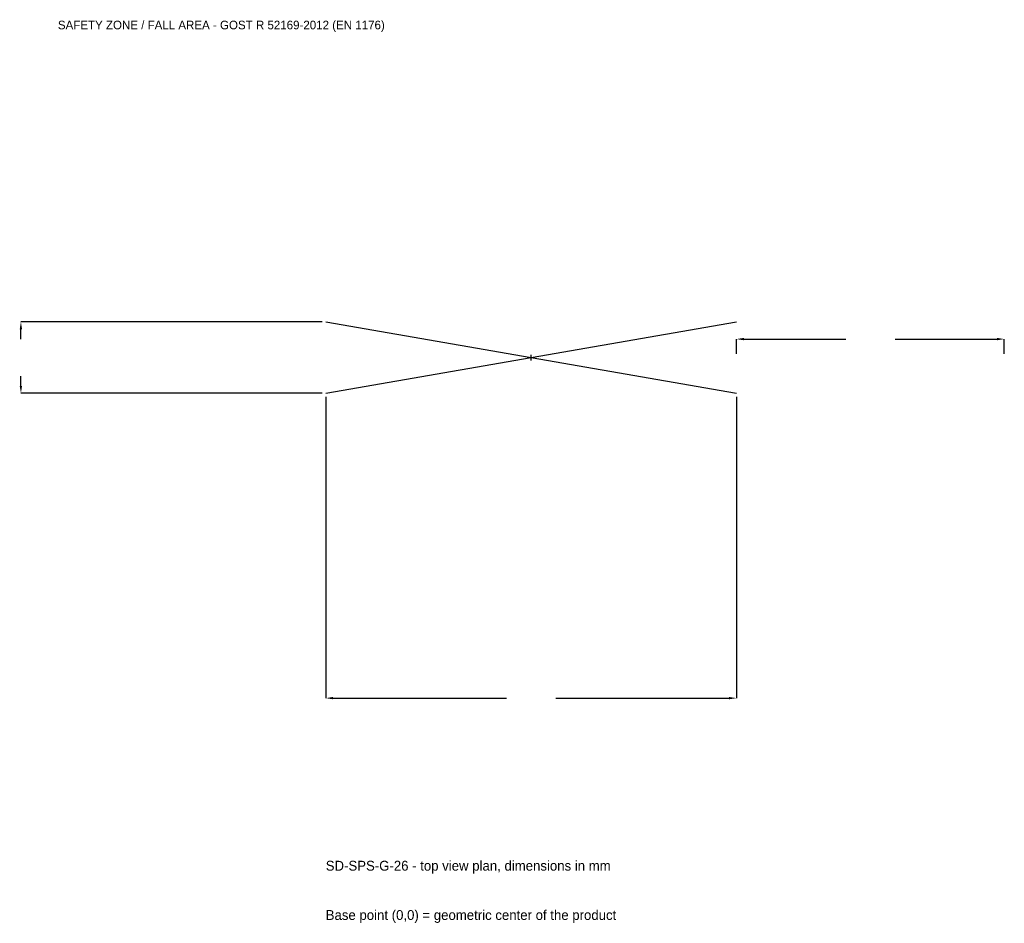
# Model space of a CAD drawing. Extents: x -2864 to 2650, y -3168 to 1892.
import ezdxf

# ---------------------------------------------------------------- set-up
doc = ezdxf.new("R2010")
doc.units = 0
for name, color, linetype in [('GP_MAF_zona_bezopasnosti', 1, 'Continuous'), ('ZSK_DANNYE', 3, 'Continuous'), ('ZSK_KONTUR', 7, 'Continuous'), ('ZSK_RAZMERY', 8, 'Continuous')]:
    doc.layers.add(name, color=color, linetype=linetype)
doc.dimstyles.new('ORION', dxfattribs={"dimtxt": 69, "dimasz": 41.4, "dimexe": 1.25, "dimexo": 20.7, "dimtad": 1, "dimcen": 2.5, "dimazin": 3, "dimtfac": 1, "dimtmove": 0, "dimatfit": 3})

# ---------------------------------------------------------------- blocks, each defined once
blk = doc.blocks.new('_CLOSEDFILLED')
at = {"color": 0, "linetype": 'BYBLOCK'}
blk.add_solid([(-1, 0.16), (0, 0), (-1, -0.16)], dxfattribs=at)
blk = doc.blocks.new('*D1')
for p, q in [((-1150, -220.7), (-1150, -1907)), ((1150, -220.7), (1150, -1907)), ((-1108.6, -1907), (-138, -1907)), ((138, -1907), (1108.6, -1907))]:
    blk.add_line(p, q)
at = {"layer": 'Defpoints'}
for p in [(-1150, -200), (1150, -200), (-1150, -1907)]:
    blk.add_point(p, dxfattribs=at)
at = {"layer": 'ZSK_RAZMERY', "xscale": 41.4, "yscale": 41.4, "rotation": 180}
blk.add_blockref('_CLOSEDFILLED', (-1150, -1907), dxfattribs=at)
at = {"layer": 'ZSK_RAZMERY', "xscale": 41.4, "yscale": 41.4}
blk.add_blockref('_CLOSEDFILLED', (1150, -1907), dxfattribs=at)
blk = doc.blocks.new('*D2')
for p, q in [((-1170.7, 200), (-2857, 200)), ((-2857, 103.5), (-2857, 158.6)), ((-2857, -158.6), (-2857, -103.5)), ((-1170.7, -200), (-2857, -200))]:
    blk.add_line(p, q)
at = {"layer": 'Defpoints'}
for p in [(-1150, 200), (-2857, -200), (-1150, -200)]:
    blk.add_point(p, dxfattribs=at)
at = {"layer": 'ZSK_RAZMERY', "xscale": 41.4, "yscale": 41.4}
for p, rotation in [((-2857, 200), 90), ((-2857, -200), 270)]:
    blk.add_blockref('_CLOSEDFILLED', p, dxfattribs=dict(at, rotation=rotation))
blk = doc.blocks.new('*D3')
for p, q in [((1150, 20.7), (1150, 103.5)), ((1191.4, 103.5), (1762, 103.5)), ((2038, 103.5), (2608.6, 103.5)), ((2650, 20.7), (2650, 103.5))]:
    blk.add_line(p, q)
at = {"layer": 'Defpoints'}
for p in [(1150, 103.5), (1150, 0), (2650, 0)]:
    blk.add_point(p, dxfattribs=at)
at = {"layer": 'ZSK_RAZMERY', "xscale": 41.4, "yscale": 41.4, "rotation": 180}
blk.add_blockref('_CLOSEDFILLED', (1150, 103.5), dxfattribs=at)
at = {"layer": 'ZSK_RAZMERY', "xscale": 41.4, "yscale": 41.4}
blk.add_blockref('_CLOSEDFILLED', (2650, 103.5), dxfattribs=at)
blk = doc.blocks.new('B1')
at = {"layer": 'ZSK_KONTUR'}
for p, q in [((-1150, -200), (1150, 200)), ((-1150, 200), (1150, -200))]:
    blk.add_line(p, q, dxfattribs=at)
at = {"layer": 'ZSK_RAZMERY'}
for p, q in [((-16, 0), (16, 0)), ((0, -16), (0, 16))]:
    blk.add_line(p, q, dxfattribs=at)
at = {"layer": 'GP_MAF_zona_bezopasnosti', "color": 1}
blk.add_text('SAFETY ZONE / FALL AREA - GOST R 52169-2012 (EN 1176)', height=48.3, dxfattribs=at).set_placement((-2650, 1838))
at = {"layer": 'ZSK_RAZMERY'}
dim = blk.add_linear_dim(base=(-2857, -200), p1=(-1150, -200), p2=(-1150, 200), angle=90, dimstyle='ORION', dxfattribs=at)
dim.commit()
dim.dimension.update_dxf_attribs({"geometry": '*D2', "text_midpoint": (-2857, 0)})
for base, p1, p2, picture, middle in [((1150, 103.5), (1150, 0), (2650, 0), '*D3', (1900, 103.5)), ((-1150, -1907), (-1150, -200), (1150, -200), '*D1', (0, -1907))]:
    dim = blk.add_linear_dim(base=base, p1=p1, p2=p2, dimstyle='ORION', dxfattribs=at)
    dim.commit()
    dim.dimension.update_dxf_attribs({"geometry": picture, "text_midpoint": middle})

msp = doc.modelspace()

# ---------------------------------------------------------------- block references
msp.add_blockref('B1', (0, 0))

# ---------------------------------------------------------------- texts
at = {"layer": 'ZSK_DANNYE', "color": 3}
msp.add_text('SD-SPS-G-26 - top view plan, dimensions in mm', height=55.2, dxfattribs=at).set_placement((-1150, -2873))
at = {"layer": 'ZSK_DANNYE', "color": 7}
msp.add_text('Base point (0,0) = geometric center of the product', height=55.2, dxfattribs=at).set_placement((-1150, -3149))

doc.saveas('drawing.dxf')
